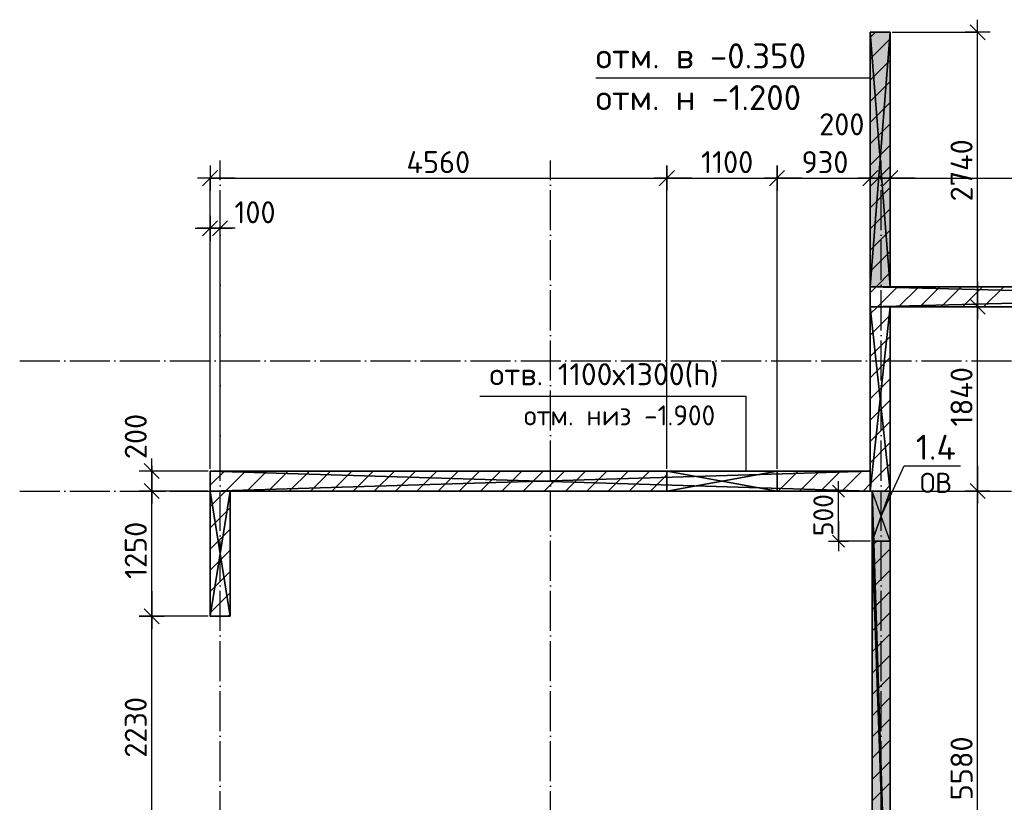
# Model space of a CAD drawing. Header units: millimetres. Extents: x 40580 to 559114, y -343730 to 81020.
# Tile 23 of 256: x 177181 to 187009, y -71211 to -63399. Entities that reach past the tile are written whole.
import ezdxf
from ezdxf.enums import TextEntityAlignment as Align

# ---------------------------------------------------------------- set-up
doc = ezdxf.new("R2010")
doc.units = ezdxf.units.MM
doc.linetypes.add('______11', pattern=[500, 400, -50, 0, -50])
doc.linetypes.add('______5', pattern=[1100, 800, -100, 100, -100])
for name, color, linetype in [('____________', 7, 'Continuous'), ('_________________1_', 7, 'Continuous'), ('___________________', 253, '______5'), ('______________________', 7, 'Continuous'), ('_______________________', 7, 'Continuous'), ('_______________________1', 7, 'Continuous'), ('________________________2', 7, 'Continuous'), ('_________________________0', 7, 'Continuous')]:
    doc.layers.add(name, color=color, linetype=linetype)
doc.styles.add('ISOCPEUR', font='isocpeur.ttf')

# ---------------------------------------------------------------- blocks, each defined once
blk = doc.blocks.new('ALL_ML_STRICH')
at = {"color": 0, "linetype": 'ByBlock', "lineweight": -2}
for p, q in [((0, -0.5), (0, 0.5)), ((-1, 0), (0.5, 0)), ((-0.3, -0.3), (0.3, 0.3))]:
    blk.add_line(p, q, dxfattribs=at)

msp = doc.modelspace()

# ---------------------------------------------------------------- hatches: boundary and pattern name
at = {"layer": '____________', "linetype": 'Continuous'}
for color, points in [(254, [(185670.5, -63524.1), (185670.5, -66064.1), (185870.5, -66064.1), (185870.5, -63524.1)]), (9, [(185690.5, -68604.1), (185690.5, -73684.1), (185870.5, -73684.1), (185870.5, -68604.1)])]:
    msp.add_hatch(color=color, dxfattribs=at).paths.add_polyline_path(points)

# ---------------------------------------------------------------- linework, layer by layer
at = {"layer": '____________', "color": 253, "linetype": '______5'}
for p, q in [((185670.5, -63578.4), (185724.8, -63524.1)), ((185670.5, -64002.7), (185870.5, -63802.7)), ((185670.5, -64426.9), (185870.5, -64226.9)), ((185670.5, -64851.2), (185870.5, -64651.2)), ((185670.5, -65275.5), (185870.5, -65075.5)), ((185670.5, -65699.7), (185870.5, -65499.7)), ((185730.4, -66064.1), (185870.5, -65924)), ((185670.5, -66124), (185730.4, -66064.1)), ((185954.7, -66264.1), (186154.7, -66064.1)), ((186378.9, -66264.1), (186578.9, -66064.1)), ((186803.2, -66264.1), (187003.2, -66064.1)), ((185670.5, -66548.3), (185870.5, -66348.3)), ((185670.5, -66972.5), (185870.5, -66772.5)), ((185670.5, -67396.8), (185870.5, -67196.8)), ((185670.5, -67821), (185870.5, -67621)), ((179080.5, -68047.1), (179223.5, -67904.1)), ((179447.8, -68104.1), (179647.8, -67904.1)), ((179872, -68104.1), (180072, -67904.1)), ((180296.3, -68104.1), (180496.3, -67904.1)), ((180720.6, -68104.1), (180920.6, -67904.1)), ((181144.8, -68104.1), (181344.8, -67904.1)), ((181569.1, -68104.1), (181769.1, -67904.1)), ((181993.4, -68104.1), (182193.4, -67904.1)), ((182417.6, -68104.1), (182617.6, -67904.1)), ((182841.9, -68104.1), (183041.9, -67904.1)), ((183266.1, -68104.1), (183466.1, -67904.1)), ((184963.2, -68104.1), (185163.2, -67904.1)), ((185387.5, -68104.1), (185587.5, -67904.1)), ((185811.7, -68104.1), (185870.5, -68045.3)), ((179080.5, -68471.4), (179280.5, -68271.4)), ((185690.5, -68649.6), (185736, -68604.1)), ((179080.5, -68895.6), (179280.5, -68695.6)), ((185690.5, -69073.8), (185870.5, -68893.8)), ((179080.5, -69319.9), (179280.5, -69119.9)), ((185690.5, -69498.1), (185870.5, -69318.1)), ((185690.5, -69922.4), (185870.5, -69742.4)), ((185690.5, -70346.6), (185870.5, -70166.6)), ((185690.5, -70770.9), (185870.5, -70590.9)), ((185690.5, -71195.2), (185870.5, -71015.2))]:
    msp.add_line(p, q, dxfattribs=at)
at = {"layer": '____________', "color": 253, "linetype": '______11'}
for p, q in [((185670.5, -63790.5), (185870.5, -63590.5)), ((185670.5, -64214.8), (185870.5, -64014.8)), ((185670.5, -64639.1), (185870.5, -64439.1)), ((185670.5, -65063.3), (185870.5, -64863.3)), ((185670.5, -65487.6), (185870.5, -65287.6)), ((185670.5, -65911.9), (185870.5, -65711.9)), ((185742.5, -66264.1), (185942.5, -66064.1)), ((186166.8, -66264.1), (186366.8, -66064.1)), ((186591.1, -66264.1), (186791.1, -66064.1)), ((185670.5, -66336.1), (185742.5, -66264.1)), ((185670.5, -66760.4), (185870.5, -66560.4)), ((185670.5, -67184.7), (185870.5, -66984.7)), ((185670.5, -67608.9), (185870.5, -67408.9)), ((179235.6, -68104.1), (179435.6, -67904.1)), ((179659.9, -68104.1), (179859.9, -67904.1)), ((180084.2, -68104.1), (180284.2, -67904.1)), ((180508.4, -68104.1), (180708.4, -67904.1)), ((180932.7, -68104.1), (181132.7, -67904.1)), ((181357, -68104.1), (181557, -67904.1)), ((181781.2, -68104.1), (181981.2, -67904.1)), ((182205.5, -68104.1), (182405.5, -67904.1)), ((182629.7, -68104.1), (182829.7, -67904.1)), ((183054, -68104.1), (183254, -67904.1)), ((184751.1, -68104.1), (184951.1, -67904.1)), ((185175.3, -68104.1), (185375.3, -67904.1)), ((185670.5, -68033.2), (185870.5, -67833.2)), ((183478.3, -68104.1), (183640.5, -67941.9)), ((179080.5, -68259.2), (179235.6, -68104.1)), ((185599.6, -68104.1), (185670.5, -68033.2)), ((179080.5, -68683.5), (179280.5, -68483.5)), ((185690.5, -68861.7), (185870.5, -68681.7)), ((179080.5, -69107.7), (179280.5, -68907.7)), ((185690.5, -69286), (185870.5, -69106)), ((179258.4, -69354.1), (179280.5, -69332)), ((185690.5, -69710.2), (185870.5, -69530.2)), ((185690.5, -70134.5), (185870.5, -69954.5)), ((185690.5, -70558.8), (185870.5, -70378.8)), ((185690.5, -70983), (185870.5, -70803))]:
    msp.add_line(p, q, dxfattribs=at)
at = {"layer": '_________________1_', "color": 212, "linetype": 'Continuous'}
for p, q in [((185870.5, -68104.1), (185690.5, -68104.1)), ((185690.5, -68104.1), (185690.5, -68604.1)), ((185690.5, -68604.1), (185870.5, -68104.1)), ((185870.5, -68604.1), (185690.5, -68104.1)), ((185870.5, -68604.1), (185870.5, -68104.1)), ((185690.5, -68604.1), (185870.5, -68604.1))]:
    msp.add_line(p, q, dxfattribs=at)
at = {"layer": '_________________1_', "color": 6, "linetype": 'Continuous'}
for points in [[(185690.5, -68604.1), (185690.5, -68104.1), (185870.5, -68604.1)], [(185870.5, -68604.1), (185690.5, -68104.1), (185870.5, -68104.1)]]:
    msp.add_solid(points, dxfattribs=at)
at = {"layer": '___________________', "color": 253, "linetype": '______11'}
for p, q in [((179180.5, -85004.1), (179180.5, -64804.1)), ((179180.5, -85004.1), (179180.5, -64804.1)), ((182480.5, -85004.1), (182480.5, -64804.1)), ((182480.5, -85004.1), (182480.5, -64804.1)), ((185780.5, -85004.1), (185780.5, -64804.1)), ((185780.5, -85004.1), (185780.5, -64804.1)), ((177180.5, -66804.1), (177180.5, -66804.1)), ((177180.5, -66804.1), (224260.5, -66804.1)), ((177180.5, -66804.1), (177180.5, -66804.1)), ((177180.5, -66804.1), (224260.5, -66804.1)), ((177180.5, -68104.1), (177180.5, -68104.1)), ((177180.5, -68104.1), (224260.5, -68104.1)), ((177180.5, -68104.1), (177180.5, -68104.1)), ((177180.5, -68104.1), (224260.5, -68104.1))]:
    msp.add_line(p, q, dxfattribs=at)
at = {"layer": '______________________', "color": 253, "linetype": 'Continuous'}
for p, q in [((185890.5, -63524.1), (186742.4, -63524.1)), ((185870.5, -64814.1), (185870.5, -64981)), ((185870.5, -64814.1), (185870.5, -64981)), ((179080.5, -67884.1), (179080.5, -64981)), ((183640.5, -67884.1), (183640.5, -64981)), ((183640.5, -67884.1), (183640.5, -64981)), ((184740.5, -67884.1), (184740.5, -64981)), ((184740.5, -67884.1), (184740.5, -64981)), ((185670.5, -66044.1), (185670.5, -64981)), ((185670.5, -66044.1), (185670.5, -64981)), ((179080.5, -67864.1), (179080.5, -65481)), ((179180.5, -67884.1), (179180.5, -65481)), ((185890.5, -66264.1), (186742.4, -66264.1)), ((185890.5, -66264.1), (186742.4, -66264.1)), ((179060.5, -67904.1), (178499.2, -67904.1)), ((179060.5, -68104.1), (178499.2, -68104.1)), ((179060.5, -68104.1), (178499.2, -68104.1)), ((185890.5, -68104.1), (186742.4, -68104.1)), ((185890.5, -68104.1), (186742.4, -68104.1)), ((179060.5, -69354.1), (178499.2, -69354.1)), ((179060.5, -69354.1), (178499.2, -69354.1))]:
    msp.add_line(p, q, dxfattribs=at)
at = {"layer": '______________________', "color": 7, "linetype": 'Continuous'}
for p, q in [((186742.4, -66264.1), (186742.4, -63524.1)), ((179080.5, -64981), (183640.5, -64981)), ((183640.5, -64981), (184740.5, -64981)), ((184740.5, -64981), (185670.5, -64981)), ((185670.5, -64981), (185870.5, -64981)), ((185870.5, -64981), (190800.5, -64981)), ((179080.5, -65481), (179180.5, -65481)), ((186742.4, -68104.1), (186742.4, -66264.1)), ((178499.2, -68104.1), (178499.2, -67904.1)), ((178499.2, -69354.1), (178499.2, -68104.1)), ((186742.4, -73684.1), (186742.4, -68104.1)), ((178499.2, -71584.1), (178499.2, -69354.1))]:
    msp.add_line(p, q, dxfattribs=at)
at = {"layer": '_______________________', "color": 7, "linetype": 'Continuous'}
msp.add_line((185670.5, -63982), (182930.5, -63982), dxfattribs=at)
at = {"layer": '_______________________1', "color": 253, "linetype": 'Continuous'}
for p, q in [((185670.5, -68104.1), (185352.7, -68104.1)), ((185670.5, -68604.1), (185352.7, -68604.1))]:
    msp.add_line(p, q, dxfattribs=at)
at = {"layer": '_______________________1', "color": 7, "linetype": 'Continuous'}
msp.add_line((185352.7, -68604.1), (185352.7, -68104.1), dxfattribs=at)
at = {"layer": '________________________2', "color": 7, "linetype": 'Continuous'}
for p, q in [((184433.4, -67158.9), (181773.4, -67158.9)), ((184433.4, -67904.1), (184433.4, -67158.9))]:
    msp.add_line(p, q, dxfattribs=at)
at = {"layer": '_________________________0', "color": 7, "linetype": 'Continuous'}
for p, q in [((185780.5, -68354.1), (186011.2, -67852.2)), ((186011.2, -67852.2), (186571.2, -67852.2))]:
    msp.add_line(p, q, dxfattribs=at)

# ---------------------------------------------------------------- block references
at = {"layer": '______________________', "color": 7, "linetype": 'Continuous', "xscale": 250, "yscale": 250, "zscale": 250}
for p, rotation in [((186742.4, -63524.1), 90), ((179080.5, -64981), 180), ((183640.5, -64981), 180), ((184740.5, -64981), 180), ((185670.5, -64981), 180), ((185870.5, -64981), 180), ((179080.5, -65481), 180), ((186742.4, -66264.1), 270), ((186742.4, -66264.1), 90), ((178499.2, -67904.1), 90), ((178499.2, -68104.1), 270), ((186742.4, -68104.1), 270), ((178499.2, -68104.1), 90), ((186742.4, -68104.1), 90), ((178499.2, -69354.1), 270), ((178499.2, -69354.1), 90)]:
    msp.add_blockref('ALL_ML_STRICH', p, dxfattribs=dict(at, rotation=rotation))
for p in [(183640.5, -64981), (184740.5, -64981), (185670.5, -64981), (185870.5, -64981), (179180.5, -65481)]:
    msp.add_blockref('ALL_ML_STRICH', p, dxfattribs=at)
at = {"layer": '_______________________1', "color": 7, "linetype": 'Continuous', "xscale": 200, "yscale": 200, "zscale": 200}
for p, rotation in [((185352.7, -68104.1), 90), ((185352.7, -68604.1), 270)]:
    msp.add_blockref('ALL_ML_STRICH', p, dxfattribs=dict(at, rotation=rotation))

# ---------------------------------------------------------------- texts
at = {"layer": '______________________', "color": 7, "style": 'ISOCPEUR'}
for s, p in [('200', (185161.3, -64553.4)), ('4560', (181041.5, -64931)), ('1100', (183981.5, -64931)), ('930', (184985.5, -64931)), ('100', (179323.2, -65431.4))]:
    msp.add_text(s, height=220, dxfattribs=at).set_placement(p)
for s, p in [('2740', (186692.4, -65213.1)), ('1840', (186692.4, -67459.1)), ('200', (178449.3, -67785.5)), ('1250', (178449.2, -68982.1)), ('2230', (178449.2, -70766.1)), ('5580', (186692.4, -71191.1))]:
    msp.add_text(s, height=220, rotation=90, dxfattribs=at).set_placement(p)
at = {"layer": '_______________________', "color": 7, "linetype": 'Continuous', "style": 'ISOCPEUR'}
for s, p, p2 in [('отм. в -0.350', (182930.5, -63885.4), (185030.5, -63885.4)), ('отм. н -1.200', (182930.5, -64302), (184980.5, -64302))]:
    msp.add_text(s, height=250, dxfattribs=at).set_placement(p, p2, align=Align.FIT)
at = {"layer": '_______________________1', "color": 7, "style": 'ISOCPEUR'}
msp.add_text('500', height=200, rotation=90, dxfattribs=at).set_placement((185302.7, -68554.1))
at = {"layer": '________________________2', "color": 7, "linetype": 'Continuous', "style": 'ISOCPEUR'}
for s, height, p, p2 in [('отв. 1100х1300(h)', 220, (181870.4, -67048.2), (184158.4, -67048.2)), ('отм. низ -1.900', 200, (182213.1, -67448.9), (184123.1, -67448.9))]:
    msp.add_text(s, height=height, dxfattribs=at).set_placement(p, p2, align=Align.FIT)
at = {"layer": '_________________________0', "color": 7, "linetype": 'Continuous', "style": 'ISOCPEUR'}
for s, height, p, p2 in [('1.4', 250, (186126.2, -67792.2), (186526.2, -67792.2)), ('ОВ', 200, (186166.2, -68122.2), (186486.2, -68122.2))]:
    msp.add_text(s, height=height, dxfattribs=at).set_placement(p, p2, align=Align.FIT)

# ---------------------------------------------------------------- meshes
at = {"layer": '____________', "color": 7, "linetype": 'Continuous'}
mesh = msp.add_polyface(dxfattribs=at)
corners = [(185670.5, -63524.1, -1200), (185670.5, -66064.1, -1200), (185670.5, -66064.1, -350), (185670.5, -63524.1, -350)]
mesh.append_faces([[corners[k] for k in face] for face in [(1, 2, 0)]], dxfattribs={"vtx1": -1, "color": 7})
mesh.append_faces([[corners[k] for k in face] for face in [(2, 3, 0)]], dxfattribs={"vtx2": -1, "color": 7})
mesh = msp.add_polyface(dxfattribs=at)
corners = [(185870.5, -63524.1, -1200), (185670.5, -63524.1, -1200), (185670.5, -63524.1, -350), (185870.5, -63524.1, -350)]
mesh.append_faces([[corners[k] for k in face] for face in [(1, 2, 0)]], dxfattribs={"vtx1": -1, "color": 7})
mesh.append_faces([[corners[k] for k in face] for face in [(2, 3, 0)]], dxfattribs={"vtx2": -1, "color": 7})
mesh = msp.add_polyface(dxfattribs=at)
corners = [(185870.5, -63524.1, -350), (185670.5, -63524.1, -350), (185670.5, -66064.1, -350), (185870.5, -66064.1, -350)]
mesh.append_faces([[corners[k] for k in face] for face in [(1, 2, 0)]], dxfattribs={"vtx1": -1, "color": 7})
mesh.append_faces([[corners[k] for k in face] for face in [(2, 3, 0)]], dxfattribs={"vtx2": -1, "color": 7})
mesh = msp.add_polyface(dxfattribs=at)
corners = [(185670.5, -63524.1, -1200), (185870.5, -63524.1, -1200), (185870.5, -66064.1, -1200), (185670.5, -66064.1, -1200)]
mesh.append_faces([[corners[k] for k in face] for face in [(1, 2, 0)]], dxfattribs={"vtx1": -1, "color": 7})
mesh.append_faces([[corners[k] for k in face] for face in [(2, 3, 0)]], dxfattribs={"vtx2": -1, "color": 7})
mesh = msp.add_polyface(dxfattribs=at)
corners = [(185870.5, -66064.1, -1200), (185870.5, -63524.1, -1200), (185870.5, -63524.1, -350), (185870.5, -66064.1, -350)]
mesh.append_faces([[corners[k] for k in face] for face in [(1, 2, 0)]], dxfattribs={"vtx1": -1, "color": 7})
mesh.append_faces([[corners[k] for k in face] for face in [(2, 3, 0)]], dxfattribs={"vtx2": -1, "color": 7})
mesh = msp.add_polyface(dxfattribs=at)
corners = [(185670.5, -66064.1, -3800), (185670.5, -66264.1, -3800), (185670.5, -66264.1, -350), (185670.5, -66064.1, -350)]
mesh.append_faces([[corners[k] for k in face] for face in [(1, 2, 0)]], dxfattribs={"vtx1": -1, "color": 7})
mesh.append_faces([[corners[k] for k in face] for face in [(2, 3, 0)]], dxfattribs={"vtx2": -1, "color": 7})
mesh = msp.add_polyface(dxfattribs=at)
corners = [(193530.5, -66064.1, -3800), (185670.5, -66064.1, -3800), (185670.5, -66064.1, -350), (193530.5, -66064.1, -350), (192600.5, -66064.1, -600), (191500.5, -66064.1, -600), (191500.5, -66064.1, -1100), (192600.5, -66064.1, -1100), (188955.1, -66064.1, -2249.8), (188949, -66064.1, -2233.9), (188941.2, -66064.1, -2218.8), (188932, -66064.1, -2204.5), (188921.3, -66064.1, -2191.3), (188909.2, -66064.1, -2179.2), (188896, -66064.1, -2168.5), (188881.8, -66064.1, -2159.3), (188866.6, -66064.1, -2151.5), (188850.7, -66064.1, -2145.5), (188834.3, -66064.1, -2141.1), (188817.5, -66064.1, -2138.4), (188800.5, -66064.1, -2137.5), (188783.5, -66064.1, -2138.4), (188766.7, -66064.1, -2141.1), (188750.3, -66064.1, -2145.5), (188734.4, -66064.1, -2151.5), (188719.3, -66064.1, -2159.3), (188705, -66064.1, -2168.5), (188691.8, -66064.1, -2179.2), (188679.7, -66064.1, -2191.3), (188669, -66064.1, -2204.5), (188659.8, -66064.1, -2218.8), (188652.1, -66064.1, -2233.9), (188646, -66064.1, -2249.8), (188641.6, -66064.1, -2266.2), (188638.9, -66064.1, -2283), (188638, -66064.1, -2300), (188638.9, -66064.1, -2317), (188641.6, -66064.1, -2333.8), (188646, -66064.1, -2350.2), (188652.1, -66064.1, -2366.1), (188659.8, -66064.1, -2381.2), (188669, -66064.1, -2395.5), (188679.7, -66064.1, -2408.7), (188691.8, -66064.1, -2420.8), (188705, -66064.1, -2431.5), (188719.3, -66064.1, -2440.7), (188734.4, -66064.1, -2448.5), (188750.3, -66064.1, -2454.5), (188766.7, -66064.1, -2458.9), (188783.5, -66064.1, -2461.6), (188800.5, -66064.1, -2462.5), (188817.5, -66064.1, -2461.6), (188834.3, -66064.1, -2458.9), (188850.7, -66064.1, -2454.5), (188866.6, -66064.1, -2448.5), (188881.8, -66064.1, -2440.7), (188896, -66064.1, -2431.5), (188909.2, -66064.1, -2420.8), (188921.3, -66064.1, -2408.7), (188932, -66064.1, -2395.5), (188941.2, -66064.1, -2381.2), (188949, -66064.1, -2366.1), (188955.1, -66064.1, -2350.2), (188959.5, -66064.1, -2333.8), (188962.1, -66064.1, -2317), (188963, -66064.1, -2300), (188962.1, -66064.1, -2283), (188959.5, -66064.1, -2266.2), (190555.1, -66064.1, -2249.8), (190549, -66064.1, -2233.9), (190541.2, -66064.1, -2218.8), (190532, -66064.1, -2204.5), (190521.3, -66064.1, -2191.3), (190509.2, -66064.1, -2179.2), (190496, -66064.1, -2168.5), (190481.8, -66064.1, -2159.3), (190466.6, -66064.1, -2151.5), (190450.7, -66064.1, -2145.5), (190434.3, -66064.1, -2141.1), (190417.5, -66064.1, -2138.4), (190400.5, -66064.1, -2137.5), (190383.5, -66064.1, -2138.4), (190366.7, -66064.1, -2141.1), (190350.3, -66064.1, -2145.5), (190334.4, -66064.1, -2151.5), (190319.3, -66064.1, -2159.3), (190305, -66064.1, -2168.5), (190291.8, -66064.1, -2179.2), (190279.7, -66064.1, -2191.3), (190269, -66064.1, -2204.5), (190259.8, -66064.1, -2218.8), (190252.1, -66064.1, -2233.9), (190246, -66064.1, -2249.8), (190241.6, -66064.1, -2266.2), (190238.9, -66064.1, -2283), (190238, -66064.1, -2300), (190238.9, -66064.1, -2317), (190241.6, -66064.1, -2333.8), (190246, -66064.1, -2350.2), (190252.1, -66064.1, -2366.1), (190259.8, -66064.1, -2381.2), (190269, -66064.1, -2395.5), (190279.7, -66064.1, -2408.7), (190291.8, -66064.1, -2420.8), (190305, -66064.1, -2431.5), (190319.3, -66064.1, -2440.7), (190334.4, -66064.1, -2448.5), (190350.3, -66064.1, -2454.5), (190366.7, -66064.1, -2458.9), (190383.5, -66064.1, -2461.6), (190400.5, -66064.1, -2462.5), (190417.5, -66064.1, -2461.6), (190434.3, -66064.1, -2458.9), (190450.7, -66064.1, -2454.5), (190466.6, -66064.1, -2448.5), (190481.8, -66064.1, -2440.7), (190496, -66064.1, -2431.5), (190509.2, -66064.1, -2420.8), (190521.3, -66064.1, -2408.7), (190532, -66064.1, -2395.5), (190541.2, -66064.1, -2381.2), (190549, -66064.1, -2366.1), (190555.1, -66064.1, -2350.2), (190559.5, -66064.1, -2333.8), (190562.1, -66064.1, -2317), (190563, -66064.1, -2300), (190562.1, -66064.1, -2283), (190559.5, -66064.1, -2266.2)]
mesh.append_faces([[corners[k] for k in face] for face in [(15, 2, 5), (0, 63, 109), (82, 66, 7), (0, 68, 7)]], dxfattribs={"vtx0": -1, "vtx1": -1, "vtx2": -1, "color": 7})
mesh.append_faces([[corners[k] for k in face] for face in [(6, 8, 9), (3, 4, 5), (6, 9, 10), (30, 1, 2), (64, 100, 101), (65, 91, 92), (95, 64, 65), (7, 68, 69), (91, 65, 66), (8, 6, 7), (7, 3, 0)]], dxfattribs={"vtx0": -1, "vtx2": -1, "color": 7})
mesh.append_faces([[corners[k] for k in face] for face in [(2, 3, 5), (5, 6, 10), (10, 11, 5), (11, 12, 5), (12, 13, 5), (13, 14, 5), (14, 15, 5), (15, 16, 2), (16, 17, 2), (17, 18, 2), (18, 19, 2), (19, 20, 2), (20, 21, 2), (21, 22, 2), (22, 23, 2), (23, 24, 2), (24, 25, 2), (25, 26, 2), (26, 27, 2), (27, 28, 2), (28, 29, 2), (29, 30, 2), (30, 31, 1), (31, 32, 1), (32, 33, 1), (33, 34, 1), (34, 35, 1), (35, 36, 1), (36, 37, 1), (37, 38, 1), (38, 39, 1), (39, 40, 1), (40, 41, 1), (41, 42, 1), (42, 43, 1), (43, 44, 1), (44, 45, 1), (45, 46, 1), (46, 47, 1), (47, 48, 1), (48, 49, 1), (49, 50, 1), (50, 51, 1), (51, 52, 1), (52, 53, 1), (53, 54, 1), (0, 1, 54), (54, 55, 0), (55, 56, 0), (56, 57, 0), (57, 58, 0), (58, 59, 0), (59, 60, 0), (60, 61, 0), (61, 62, 0), (62, 63, 0), (63, 64, 101), (101, 102, 63), (102, 103, 63), (103, 104, 63), (104, 105, 63), (105, 106, 63), (106, 107, 63), (107, 108, 63), (108, 109, 63), (109, 110, 0), (110, 111, 0), (111, 112, 0), (112, 113, 0), (113, 114, 0), (114, 115, 0), (115, 116, 0), (116, 117, 0), (117, 118, 0), (118, 119, 0), (119, 120, 0), (120, 121, 0), (121, 122, 0), (122, 123, 0), (123, 124, 0), (124, 125, 0), (125, 126, 0), (126, 127, 0), (127, 68, 0), (92, 93, 65), (93, 94, 65), (94, 95, 65), (95, 96, 64), (96, 97, 64), (97, 98, 64), (98, 99, 64), (99, 100, 64), (69, 70, 7), (70, 71, 7), (71, 72, 7), (72, 73, 7), (73, 74, 7), (74, 75, 7), (75, 76, 7), (76, 77, 7), (77, 78, 7), (78, 79, 7), (79, 80, 7), (80, 81, 7), (81, 82, 7), (82, 83, 66), (83, 84, 66), (84, 85, 66), (85, 86, 66), (86, 87, 66), (87, 88, 66), (88, 89, 66), (89, 90, 66), (90, 91, 66), (66, 67, 7), (67, 8, 7), (7, 4, 3)]], dxfattribs={"vtx1": -1, "vtx2": -1, "color": 7})
mesh = msp.add_polyface(dxfattribs=at)
corners = [(193530.5, -66064.1, -3800), (193530.5, -66264.1, -3800), (185670.5, -66264.1, -3800), (185670.5, -66064.1, -3800)]
mesh.append_faces([[corners[k] for k in face] for face in [(1, 2, 0)]], dxfattribs={"vtx1": -1, "color": 7})
mesh.append_faces([[corners[k] for k in face] for face in [(2, 3, 0)]], dxfattribs={"vtx2": -1, "color": 7})
mesh = msp.add_polyface(dxfattribs=at)
corners = [(193530.5, -66264.1, -350), (193530.5, -66064.1, -350), (185670.5, -66064.1, -350), (185670.5, -66264.1, -350)]
mesh.append_faces([[corners[k] for k in face] for face in [(1, 2, 0)]], dxfattribs={"vtx1": -1, "color": 7})
mesh.append_faces([[corners[k] for k in face] for face in [(2, 3, 0)]], dxfattribs={"vtx2": -1, "color": 7})
mesh = msp.add_polyface(dxfattribs=at)
corners = [(185670.5, -66064.1, -1200), (185870.5, -66064.1, -1200), (185870.5, -66064.1, -350), (185670.5, -66064.1, -350)]
mesh.append_faces([[corners[k] for k in face] for face in [(1, 2, 0)]], dxfattribs={"vtx1": -1, "color": 7})
mesh.append_faces([[corners[k] for k in face] for face in [(2, 3, 0)]], dxfattribs={"vtx2": -1, "color": 7})
mesh = msp.add_polyface(dxfattribs=at)
corners = [(185670.5, -66264.1, -3800), (193530.5, -66264.1, -3800), (193530.5, -66264.1, -350), (185670.5, -66264.1, -350), (191500.5, -66264.1, -600), (192600.5, -66264.1, -600), (192600.5, -66264.1, -1100), (191500.5, -66264.1, -1100), (188959.5, -66264.1, -2333.8), (188955.1, -66264.1, -2350.2), (188949, -66264.1, -2366.1), (188941.2, -66264.1, -2381.2), (188932, -66264.1, -2395.5), (188921.3, -66264.1, -2408.7), (188909.2, -66264.1, -2420.8), (188896, -66264.1, -2431.5), (188881.8, -66264.1, -2440.7), (188866.6, -66264.1, -2448.5), (188850.7, -66264.1, -2454.5), (188834.3, -66264.1, -2458.9), (188817.5, -66264.1, -2461.6), (188800.5, -66264.1, -2462.5), (188783.5, -66264.1, -2461.6), (188766.7, -66264.1, -2458.9), (188750.3, -66264.1, -2454.5), (188734.4, -66264.1, -2448.5), (188719.3, -66264.1, -2440.7), (188705, -66264.1, -2431.5), (188691.8, -66264.1, -2420.8), (188679.7, -66264.1, -2408.7), (188669, -66264.1, -2395.5), (188659.8, -66264.1, -2381.2), (188652.1, -66264.1, -2366.1), (188646, -66264.1, -2350.2), (188641.6, -66264.1, -2333.8), (188638.9, -66264.1, -2317), (188638, -66264.1, -2300), (188638.9, -66264.1, -2283), (188641.6, -66264.1, -2266.2), (188646, -66264.1, -2249.8), (188652.1, -66264.1, -2233.9), (188659.8, -66264.1, -2218.8), (188669, -66264.1, -2204.5), (188679.7, -66264.1, -2191.3), (188691.8, -66264.1, -2179.2), (188705, -66264.1, -2168.5), (188719.3, -66264.1, -2159.3), (188734.4, -66264.1, -2151.5), (188750.3, -66264.1, -2145.5), (188766.7, -66264.1, -2141.1), (188783.5, -66264.1, -2138.4), (188800.5, -66264.1, -2137.5), (188817.5, -66264.1, -2138.4), (188834.3, -66264.1, -2141.1), (188850.7, -66264.1, -2145.5), (188866.6, -66264.1, -2151.5), (188881.8, -66264.1, -2159.3), (188896, -66264.1, -2168.5), (188909.2, -66264.1, -2179.2), (188921.3, -66264.1, -2191.3), (188932, -66264.1, -2204.5), (188941.2, -66264.1, -2218.8), (188949, -66264.1, -2233.9), (188955.1, -66264.1, -2249.8), (188959.5, -66264.1, -2266.2), (188962.1, -66264.1, -2283), (188963, -66264.1, -2300), (188962.1, -66264.1, -2317), (190559.5, -66264.1, -2333.8), (190555.1, -66264.1, -2350.2), (190549, -66264.1, -2366.1), (190541.2, -66264.1, -2381.2), (190532, -66264.1, -2395.5), (190521.3, -66264.1, -2408.7), (190509.2, -66264.1, -2420.8), (190496, -66264.1, -2431.5), (190481.8, -66264.1, -2440.7), (190466.6, -66264.1, -2448.5), (190450.7, -66264.1, -2454.5), (190434.3, -66264.1, -2458.9), (190417.5, -66264.1, -2461.6), (190400.5, -66264.1, -2462.5), (190383.5, -66264.1, -2461.6), (190366.7, -66264.1, -2458.9), (190350.3, -66264.1, -2454.5), (190334.4, -66264.1, -2448.5), (190319.3, -66264.1, -2440.7), (190305, -66264.1, -2431.5), (190291.8, -66264.1, -2420.8), (190279.7, -66264.1, -2408.7), (190269, -66264.1, -2395.5), (190259.8, -66264.1, -2381.2), (190252.1, -66264.1, -2366.1), (190246, -66264.1, -2350.2), (190241.6, -66264.1, -2333.8), (190238.9, -66264.1, -2317), (190238, -66264.1, -2300), (190238.9, -66264.1, -2283), (190241.6, -66264.1, -2266.2), (190246, -66264.1, -2249.8), (190252.1, -66264.1, -2233.9), (190259.8, -66264.1, -2218.8), (190269, -66264.1, -2204.5), (190279.7, -66264.1, -2191.3), (190291.8, -66264.1, -2179.2), (190305, -66264.1, -2168.5), (190319.3, -66264.1, -2159.3), (190334.4, -66264.1, -2151.5), (190350.3, -66264.1, -2145.5), (190366.7, -66264.1, -2141.1), (190383.5, -66264.1, -2138.4), (190400.5, -66264.1, -2137.5), (190417.5, -66264.1, -2138.4), (190434.3, -66264.1, -2141.1), (190450.7, -66264.1, -2145.5), (190466.6, -66264.1, -2151.5), (190481.8, -66264.1, -2159.3), (190496, -66264.1, -2168.5), (190509.2, -66264.1, -2179.2), (190521.3, -66264.1, -2191.3), (190532, -66264.1, -2204.5), (190541.2, -66264.1, -2218.8), (190549, -66264.1, -2233.9), (190555.1, -66264.1, -2249.8), (190559.5, -66264.1, -2266.2), (190562.1, -66264.1, -2283), (190563, -66264.1, -2300), (190562.1, -66264.1, -2317)]
mesh.append_faces([[corners[k] for k in face] for face in [(4, 3, 56), (7, 64, 110), (6, 121, 1), (83, 67, 1)]], dxfattribs={"vtx0": -1, "vtx1": -1, "vtx2": -1, "color": 7})
mesh.append_faces([[corners[k] for k in face] for face in [(1, 8, 9), (18, 0, 1), (41, 3, 0), (61, 7, 4), (4, 2, 3), (2, 4, 5), (65, 101, 102), (7, 120, 121), (66, 92, 93), (96, 65, 66), (1, 68, 69), (92, 66, 67)]], dxfattribs={"vtx0": -1, "vtx2": -1, "color": 7})
mesh.append_faces([[corners[k] for k in face] for face in [(9, 10, 1), (10, 11, 1), (11, 12, 1), (12, 13, 1), (13, 14, 1), (14, 15, 1), (15, 16, 1), (16, 17, 1), (17, 18, 1), (18, 19, 0), (19, 20, 0), (20, 21, 0), (21, 22, 0), (22, 23, 0), (23, 24, 0), (24, 25, 0), (25, 26, 0), (26, 27, 0), (27, 28, 0), (28, 29, 0), (29, 30, 0), (30, 31, 0), (31, 32, 0), (32, 33, 0), (33, 34, 0), (34, 35, 0), (35, 36, 0), (36, 37, 0), (37, 38, 0), (38, 39, 0), (39, 40, 0), (40, 41, 0), (41, 42, 3), (42, 43, 3), (43, 44, 3), (44, 45, 3), (45, 46, 3), (46, 47, 3), (47, 48, 3), (48, 49, 3), (49, 50, 3), (50, 51, 3), (51, 52, 3), (52, 53, 3), (53, 54, 3), (54, 55, 3), (55, 56, 3), (56, 57, 4), (57, 58, 4), (58, 59, 4), (59, 60, 4), (60, 61, 4), (61, 62, 7), (62, 63, 7), (63, 64, 7), (5, 6, 2), (64, 65, 102), (102, 103, 64), (103, 104, 64), (104, 105, 64), (105, 106, 64), (106, 107, 64), (107, 108, 64), (108, 109, 64), (109, 110, 64), (110, 111, 7), (111, 112, 7), (112, 113, 7), (113, 114, 7), (114, 115, 7), (115, 116, 7), (116, 117, 7), (117, 118, 7), (118, 119, 7), (119, 120, 7), (1, 2, 6), (6, 7, 121), (121, 122, 1), (122, 123, 1), (123, 124, 1), (124, 125, 1), (125, 126, 1), (126, 127, 1), (127, 68, 1), (93, 94, 66), (94, 95, 66), (95, 96, 66), (96, 97, 65), (97, 98, 65), (98, 99, 65), (99, 100, 65), (100, 101, 65), (69, 70, 1), (70, 71, 1), (71, 72, 1), (72, 73, 1), (73, 74, 1), (74, 75, 1), (75, 76, 1), (76, 77, 1), (77, 78, 1), (78, 79, 1), (79, 80, 1), (80, 81, 1), (81, 82, 1), (82, 83, 1), (83, 84, 67), (84, 85, 67), (85, 86, 67), (86, 87, 67), (87, 88, 67), (88, 89, 67), (89, 90, 67), (90, 91, 67), (91, 92, 67), (67, 8, 1)]], dxfattribs={"vtx1": -1, "vtx2": -1, "color": 7})
mesh = msp.add_polyface(dxfattribs=at)
corners = [(185670.5, -66264.1, -3800), (185670.5, -68104.1, -3800), (185670.5, -68104.1, -350), (185670.5, -66264.1, -350)]
mesh.append_faces([[corners[k] for k in face] for face in [(1, 2, 0)]], dxfattribs={"vtx1": -1, "color": 7})
mesh.append_faces([[corners[k] for k in face] for face in [(2, 3, 0)]], dxfattribs={"vtx2": -1, "color": 7})
mesh = msp.add_polyface(dxfattribs=at)
corners = [(185870.5, -66264.1, -3800), (185670.5, -66264.1, -3800), (185670.5, -66264.1, -350), (185870.5, -66264.1, -350)]
mesh.append_faces([[corners[k] for k in face] for face in [(1, 2, 0)]], dxfattribs={"vtx1": -1, "color": 7})
mesh.append_faces([[corners[k] for k in face] for face in [(2, 3, 0)]], dxfattribs={"vtx2": -1, "color": 7})
mesh = msp.add_polyface(dxfattribs=at)
corners = [(185870.5, -66264.1, -350), (185670.5, -66264.1, -350), (185670.5, -68104.1, -350), (185870.5, -68104.1, -350)]
mesh.append_faces([[corners[k] for k in face] for face in [(1, 2, 0)]], dxfattribs={"vtx1": -1, "color": 7})
mesh.append_faces([[corners[k] for k in face] for face in [(2, 3, 0)]], dxfattribs={"vtx2": -1, "color": 7})
mesh = msp.add_polyface(dxfattribs=at)
corners = [(185670.5, -66264.1, -3800), (185870.5, -66264.1, -3800), (185870.5, -68104.1, -3800), (185670.5, -68104.1, -3800)]
mesh.append_faces([[corners[k] for k in face] for face in [(1, 2, 0)]], dxfattribs={"vtx1": -1, "color": 7})
mesh.append_faces([[corners[k] for k in face] for face in [(2, 3, 0)]], dxfattribs={"vtx2": -1, "color": 7})
mesh = msp.add_polyface(dxfattribs=at)
corners = [(185870.5, -68104.1, -3800), (185870.5, -66264.1, -3800), (185870.5, -66264.1, -350), (185870.5, -68104.1, -350)]
mesh.append_faces([[corners[k] for k in face] for face in [(1, 2, 0)]], dxfattribs={"vtx1": -1, "color": 7})
mesh.append_faces([[corners[k] for k in face] for face in [(2, 3, 0)]], dxfattribs={"vtx2": -1, "color": 7})
mesh = msp.add_polyface(dxfattribs=at)
corners = [(179080.5, -67904.1, -3800), (179080.5, -68104.1, -3800), (179080.5, -68104.1, -350), (179080.5, -67904.1, -350)]
mesh.append_faces([[corners[k] for k in face] for face in [(1, 2, 0)]], dxfattribs={"vtx1": -1, "color": 7})
mesh.append_faces([[corners[k] for k in face] for face in [(2, 3, 0)]], dxfattribs={"vtx2": -1, "color": 7})
mesh = msp.add_polyface(dxfattribs=at)
corners = [(185670.5, -67904.1, -3800), (179080.5, -67904.1, -3800), (179080.5, -67904.1, -350), (185670.5, -67904.1, -350), (184740.5, -67904.1, -600), (183640.5, -67904.1, -600), (183640.5, -67904.1, -1900), (184740.5, -67904.1, -1900)]
mesh.append_faces([[corners[k] for k in face] for face in [(6, 0, 2)]], dxfattribs={"vtx0": -1, "vtx1": -1, "vtx2": -1, "color": 7})
mesh.append_faces([[corners[k] for k in face] for face in [(3, 4, 5), (7, 3, 0)]], dxfattribs={"vtx0": -1, "vtx2": -1, "color": 7})
mesh.append_faces([[corners[k] for k in face] for face in [(2, 3, 5), (5, 6, 2), (6, 7, 0), (7, 4, 3)]], dxfattribs={"vtx1": -1, "vtx2": -1, "color": 7})
mesh.append_faces([[corners[k] for k in face] for face in [(0, 1, 2)]], dxfattribs={"vtx2": -1, "color": 7})
mesh = msp.add_polyface(dxfattribs=at)
corners = [(185670.5, -67904.1, -3800), (185670.5, -68104.1, -3800), (179080.5, -68104.1, -3800), (179080.5, -67904.1, -3800)]
mesh.append_faces([[corners[k] for k in face] for face in [(1, 2, 0)]], dxfattribs={"vtx1": -1, "color": 7})
mesh.append_faces([[corners[k] for k in face] for face in [(2, 3, 0)]], dxfattribs={"vtx2": -1, "color": 7})
mesh = msp.add_polyface(dxfattribs=at)
corners = [(185670.5, -68104.1, -350), (185670.5, -67904.1, -350), (179080.5, -67904.1, -350), (179080.5, -68104.1, -350)]
mesh.append_faces([[corners[k] for k in face] for face in [(1, 2, 0)]], dxfattribs={"vtx1": -1, "color": 7})
mesh.append_faces([[corners[k] for k in face] for face in [(2, 3, 0)]], dxfattribs={"vtx2": -1, "color": 7})
mesh = msp.add_polyface(dxfattribs=at)
corners = [(183640.5, -67904.1, -1900), (183640.5, -67904.1, -600), (183640.5, -68104.1, -600), (183640.5, -68104.1, -1900)]
mesh.append_faces([[corners[k] for k in face] for face in [(1, 2, 0)]], dxfattribs={"vtx1": -1, "color": 7})
mesh.append_faces([[corners[k] for k in face] for face in [(2, 3, 0)]], dxfattribs={"vtx2": -1, "color": 7})
mesh = msp.add_polyface(dxfattribs=at)
corners = [(183640.5, -68104.1, -1900), (184740.5, -68104.1, -1900), (184740.5, -67904.1, -1900), (183640.5, -67904.1, -1900)]
mesh.append_faces([[corners[k] for k in face] for face in [(1, 2, 0)]], dxfattribs={"vtx1": -1, "color": 7})
mesh.append_faces([[corners[k] for k in face] for face in [(2, 3, 0)]], dxfattribs={"vtx2": -1, "color": 7})
mesh = msp.add_polyface(dxfattribs=at)
corners = [(183640.5, -67904.1, -600), (184740.5, -67904.1, -600), (184740.5, -68104.1, -600), (183640.5, -68104.1, -600)]
mesh.append_faces([[corners[k] for k in face] for face in [(1, 2, 0)]], dxfattribs={"vtx1": -1, "color": 7})
mesh.append_faces([[corners[k] for k in face] for face in [(2, 3, 0)]], dxfattribs={"vtx2": -1, "color": 7})
mesh = msp.add_polyface(dxfattribs=at)
corners = [(184740.5, -68104.1, -1900), (184740.5, -68104.1, -600), (184740.5, -67904.1, -600), (184740.5, -67904.1, -1900)]
mesh.append_faces([[corners[k] for k in face] for face in [(1, 2, 0)]], dxfattribs={"vtx1": -1, "color": 7})
mesh.append_faces([[corners[k] for k in face] for face in [(2, 3, 0)]], dxfattribs={"vtx2": -1, "color": 7})
mesh = msp.add_polyface(dxfattribs=at)
corners = [(185670.5, -68104.1, -3800), (185670.5, -67904.1, -3800), (185670.5, -67904.1, -350), (185670.5, -68104.1, -350)]
mesh.append_faces([[corners[k] for k in face] for face in [(1, 2, 0)]], dxfattribs={"vtx1": -1, "color": 7})
mesh.append_faces([[corners[k] for k in face] for face in [(2, 3, 0)]], dxfattribs={"vtx2": -1, "color": 7})
mesh = msp.add_polyface(dxfattribs=at)
corners = [(179080.5, -68104.1, -3800), (185670.5, -68104.1, -3800), (185670.5, -68104.1, -350), (179080.5, -68104.1, -350), (183640.5, -68104.1, -600), (184740.5, -68104.1, -600), (184740.5, -68104.1, -1900), (183640.5, -68104.1, -1900)]
mesh.append_faces([[corners[k] for k in face] for face in [(2, 4, 5), (4, 2, 3)]], dxfattribs={"vtx0": -1, "vtx2": -1, "color": 7})
mesh.append_faces([[corners[k] for k in face] for face in [(5, 6, 2), (1, 2, 6), (6, 7, 1), (0, 1, 7), (3, 0, 7), (7, 4, 3)]], dxfattribs={"vtx1": -1, "vtx2": -1, "color": 7})
mesh = msp.add_polyface(dxfattribs=at)
corners = [(179080.5, -68104.1, -3800), (179080.5, -69354.1, -3800), (179080.5, -69354.1, -350), (179080.5, -68104.1, -350)]
mesh.append_faces([[corners[k] for k in face] for face in [(1, 2, 0)]], dxfattribs={"vtx1": -1, "color": 7})
mesh.append_faces([[corners[k] for k in face] for face in [(2, 3, 0)]], dxfattribs={"vtx2": -1, "color": 7})
mesh = msp.add_polyface(dxfattribs=at)
corners = [(179280.5, -68104.1, -3800), (179080.5, -68104.1, -3800), (179080.5, -68104.1, -350), (179280.5, -68104.1, -350)]
mesh.append_faces([[corners[k] for k in face] for face in [(1, 2, 0)]], dxfattribs={"vtx1": -1, "color": 7})
mesh.append_faces([[corners[k] for k in face] for face in [(2, 3, 0)]], dxfattribs={"vtx2": -1, "color": 7})
mesh = msp.add_polyface(dxfattribs=at)
corners = [(179280.5, -68104.1, -350), (179080.5, -68104.1, -350), (179080.5, -69354.1, -350), (179280.5, -69354.1, -350)]
mesh.append_faces([[corners[k] for k in face] for face in [(1, 2, 0)]], dxfattribs={"vtx1": -1, "color": 7})
mesh.append_faces([[corners[k] for k in face] for face in [(2, 3, 0)]], dxfattribs={"vtx2": -1, "color": 7})
mesh = msp.add_polyface(dxfattribs=at)
corners = [(179080.5, -68104.1, -3800), (179280.5, -68104.1, -3800), (179280.5, -69354.1, -3800), (179080.5, -69354.1, -3800)]
mesh.append_faces([[corners[k] for k in face] for face in [(1, 2, 0)]], dxfattribs={"vtx1": -1, "color": 7})
mesh.append_faces([[corners[k] for k in face] for face in [(2, 3, 0)]], dxfattribs={"vtx2": -1, "color": 7})
mesh = msp.add_polyface(dxfattribs=at)
corners = [(179280.5, -69354.1, -3800), (179280.5, -68104.1, -3800), (179280.5, -68104.1, -350), (179280.5, -69354.1, -350)]
mesh.append_faces([[corners[k] for k in face] for face in [(1, 2, 0)]], dxfattribs={"vtx1": -1, "color": 7})
mesh.append_faces([[corners[k] for k in face] for face in [(2, 3, 0)]], dxfattribs={"vtx2": -1, "color": 7})
mesh = msp.add_polyface(dxfattribs=at)
corners = [(185670.5, -68104.1, -3800), (185870.5, -68104.1, -3800), (185870.5, -68104.1, -350), (185670.5, -68104.1, -350)]
mesh.append_faces([[corners[k] for k in face] for face in [(1, 2, 0)]], dxfattribs={"vtx1": -1, "color": 7})
mesh.append_faces([[corners[k] for k in face] for face in [(2, 3, 0)]], dxfattribs={"vtx2": -1, "color": 7})
mesh = msp.add_polyface(dxfattribs=at)
corners = [(185690.5, -68604.1, -650), (185690.5, -68104.1, -650), (185690.5, -68104.1, -3800), (185690.5, -73684.1, -3800), (185690.5, -73684.1, -350), (185690.5, -68604.1, -350)]
mesh.append_faces([[corners[k] for k in face] for face in [(3, 4, 0), (2, 3, 0)]], dxfattribs={"vtx1": -1, "vtx2": -1, "color": 7})
mesh.append_faces([[corners[k] for k in face] for face in [(4, 5, 0), (0, 1, 2)]], dxfattribs={"vtx2": -1, "color": 7})
mesh = msp.add_polyface(dxfattribs=at)
corners = [(185690.5, -68604.1, -650), (185870.5, -68604.1, -650), (185870.5, -68104.1, -650), (185690.5, -68104.1, -650)]
mesh.append_faces([[corners[k] for k in face] for face in [(1, 2, 0)]], dxfattribs={"vtx1": -1, "color": 7})
mesh.append_faces([[corners[k] for k in face] for face in [(2, 3, 0)]], dxfattribs={"vtx2": -1, "color": 7})
mesh = msp.add_polyface(dxfattribs=at)
corners = [(185870.5, -68104.1, -3800), (185690.5, -68104.1, -3800), (185690.5, -68104.1, -650), (185870.5, -68104.1, -650)]
mesh.append_faces([[corners[k] for k in face] for face in [(1, 2, 0)]], dxfattribs={"vtx1": -1, "color": 7})
mesh.append_faces([[corners[k] for k in face] for face in [(2, 3, 0)]], dxfattribs={"vtx2": -1, "color": 7})
mesh = msp.add_polyface(dxfattribs=at)
corners = [(185690.5, -68104.1, -3800), (185870.5, -68104.1, -3800), (185870.5, -73684.1, -3800), (185690.5, -73684.1, -3800)]
mesh.append_faces([[corners[k] for k in face] for face in [(1, 2, 0)]], dxfattribs={"vtx1": -1, "color": 7})
mesh.append_faces([[corners[k] for k in face] for face in [(2, 3, 0)]], dxfattribs={"vtx2": -1, "color": 7})
mesh = msp.add_polyface(dxfattribs=at)
corners = [(185870.5, -68604.1, -350), (185870.5, -73684.1, -350), (185870.5, -73684.1, -3800), (185870.5, -68104.1, -3800), (185870.5, -68104.1, -650), (185870.5, -68604.1, -650)]
mesh.append_faces([[corners[k] for k in face] for face in [(5, 1, 3)]], dxfattribs={"vtx0": -1, "vtx1": -1, "vtx2": -1, "color": 7})
mesh.append_faces([[corners[k] for k in face] for face in [(3, 4, 5), (1, 2, 3), (5, 0, 1)]], dxfattribs={"vtx2": -1, "color": 7})
mesh = msp.add_polyface(dxfattribs=at)
corners = [(185690.5, -68604.1, -350), (185870.5, -68604.1, -350), (185870.5, -68604.1, -650), (185690.5, -68604.1, -650)]
mesh.append_faces([[corners[k] for k in face] for face in [(1, 2, 0)]], dxfattribs={"vtx1": -1, "color": 7})
mesh.append_faces([[corners[k] for k in face] for face in [(2, 3, 0)]], dxfattribs={"vtx2": -1, "color": 7})
mesh = msp.add_polyface(dxfattribs=at)
corners = [(185870.5, -73684.1, -350), (185870.5, -68604.1, -350), (185690.5, -68604.1, -350), (185690.5, -73684.1, -350)]
mesh.append_faces([[corners[k] for k in face] for face in [(1, 2, 0)]], dxfattribs={"vtx1": -1, "color": 7})
mesh.append_faces([[corners[k] for k in face] for face in [(2, 3, 0)]], dxfattribs={"vtx2": -1, "color": 7})
mesh = msp.add_polyface(dxfattribs=at)
corners = [(179080.5, -69354.1, -3800), (179280.5, -69354.1, -3800), (179280.5, -69354.1, -350), (179080.5, -69354.1, -350)]
mesh.append_faces([[corners[k] for k in face] for face in [(1, 2, 0)]], dxfattribs={"vtx1": -1, "color": 7})
mesh.append_faces([[corners[k] for k in face] for face in [(2, 3, 0)]], dxfattribs={"vtx2": -1, "color": 7})

doc.saveas('drawing.dxf')
